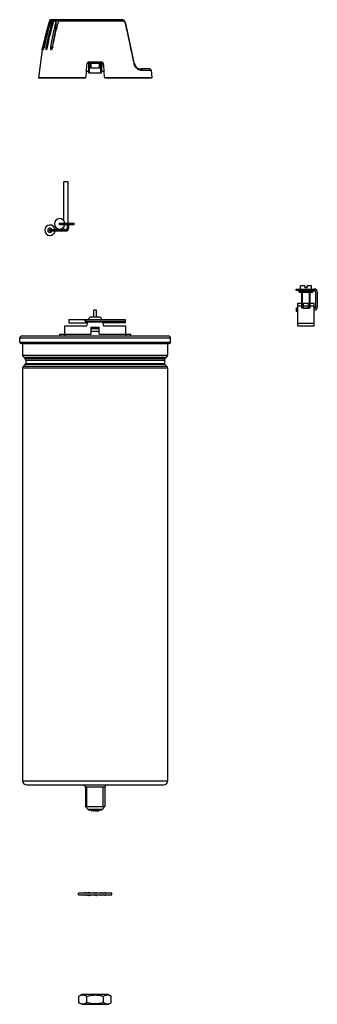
# Model space of a CAD drawing. Header units: millimetres. Extents: x 172 to 356, y 59 to 669.
import ezdxf

# ---------------------------------------------------------------- set-up
doc = ezdxf.new("R2010")
doc.units = ezdxf.units.MM
doc.header["$LTSCALE"] = 47.330979
doc.layers.get('0').update_dxf_attribs({"linetype": 'CONTINUOUS'})

msp = doc.modelspace()

# ---------------------------------------------------------------- linework, layer by layer
at = {"color": 7}
for p, q in [((190.13, 668.02), (190.13, 668.13)), ((190.37, 666.16), (190.4, 668.02)), ((234.41, 668.78), (191.06, 668.78)), ((191.71, 664.19), (191.75, 668.02)), ((194.07, 662.55), (194.13, 668.02)), ((218.34, 668.08), (234.97, 668.08)), ((242.63, 641.54), (237.34, 666.4)), ((194.22, 662.52), (194.23, 662.56)), ((194.22, 662.52), (194.23, 662.56)), ((185.56, 650.28), (183.34, 632.78)), ((186.19, 650.28), (186.19, 650.28)), ((186.2, 651.47), (186.68, 651.47)), ((187.83, 651.47), (188.75, 651.47)), ((188.05, 650.28), (188.06, 650.28)), ((190.62, 651.47), (191.9, 651.47)), ((191.09, 650.28), (191.08, 650.28)), ((212.99, 640.68), (212.6, 633.2)), ((214.25, 642.38), (214.31, 636.88)), ((214.85, 635.88), (214.79, 642.53)), ((214.99, 642.58), (221.69, 642.58)), ((215.66, 638.78), (215.66, 641.88)), ((215.66, 641.88), (221.02, 641.88)), ((215.69, 641.88), (215.69, 638.78)), ((220.99, 638.78), (220.99, 641.88)), ((221.02, 641.88), (221.02, 638.78)), ((221.83, 635.88), (221.89, 642.53)), ((222.43, 642.39), (222.37, 636.88)), ((224.08, 633.2), (223.69, 640.68)), ((212.79, 636.88), (214.31, 636.88)), ((214.34, 635.88), (214.31, 636.88)), ((214.34, 635.88), (222.34, 635.88)), ((221.02, 638.78), (215.66, 638.78)), ((222.34, 635.88), (222.37, 636.88)), ((222.37, 636.88), (223.89, 636.88)), ((251.96, 638.38), (246.54, 638.38)), ((247.38, 637.47), (252.95, 637.47)), ((252.95, 637.47), (253.34, 632.78)), ((183.34, 632.78), (183.34, 632.73)), ((212.32, 632.78), (183.34, 632.78)), ((183.34, 632.73), (212.1, 632.73)), ((253.34, 632.78), (224.36, 632.78)), ((224.58, 632.73), (253.34, 632.73)), ((253.34, 632.78), (253.34, 632.73)), ((199.04, 544.11), (199.04, 568.39)), ((201.64, 568.39), (199.04, 568.39)), ((201.64, 542.79), (201.64, 568.39)), ((196.34, 542.79), (205.34, 542.79)), ((197.34, 542.79), (197.34, 541.99)), ((200.34, 541.99), (200.34, 542.79)), ((203.34, 542.79), (203.34, 541.99)), ((205.34, 541.99), (205.34, 542.79)), ((190.34, 538.79), (200.34, 538.79)), ((190.34, 537.99), (200.34, 537.99)), ((196.34, 541.99), (205.34, 541.99)), ((199.04, 538.79), (199.04, 540.66)), ((199.34, 538.79), (199.34, 537.99)), ((200.34, 537.99), (200.34, 538.79)), ((200.94, 541.39), (200.94, 539.39)), ((201.74, 541.39), (200.94, 541.39)), ((200.94, 539.39), (201.74, 539.39)), ((201.31, 538.39), (201.64, 538.39)), ((201.64, 538.39), (201.64, 538.94)), ((201.74, 541.39), (201.74, 539.39)), ((342.9, 501.01), (342.9, 502.01)), ((342.9, 502.01), (353.9, 502.01)), ((353.9, 501.01), (342.9, 501.01)), ((344.8, 500.91), (353, 500.91)), ((344.8, 500.11), (353, 500.11)), ((345.42, 502.01), (345.42, 504.01)), ((348.08, 504.01), (345.42, 504.01)), ((345.42, 500.91), (345.42, 501.01)), ((346.4, 493.26), (346.4, 500.11)), ((346.8, 490.26), (346.8, 500.11)), ((348.08, 504.01), (348.15, 502.71)), ((349.64, 502.71), (348.15, 502.71)), ((349.64, 502.71), (349.71, 504.01)), ((352.37, 504.01), (349.71, 504.01)), ((351, 490.26), (351, 500.11)), ((351.4, 493.26), (351.4, 500.11)), ((352.37, 502.01), (352.37, 504.01)), ((352.37, 500.91), (352.37, 501.01)), ((353.9, 502.01), (353.9, 501.01)), ((354.4, 501.94), (354.4, 500.87)), ((354.9, 491.01), (354.9, 500.01)), ((355.9, 500.01), (355.9, 491.01)), ((217.54, 484.66), (217.54, 488.99)), ((219.14, 488.99), (217.54, 488.99)), ((219.14, 484.66), (219.14, 488.99)), ((342.9, 490.26), (342.9, 488.01)), ((342.9, 490.26), (343.9, 490.26)), ((343.9, 490.24), (342.9, 490.24)), ((342.9, 489.78), (343.9, 489.78)), ((342.9, 489.76), (343.9, 489.76)), ((343.9, 489.68), (342.9, 489.68)), ((343.9, 489.37), (342.9, 489.37)), ((343.9, 488.45), (342.9, 488.45)), ((343.9, 488.01), (342.9, 488.01)), ((343.9, 479.06), (343.9, 493.26)), ((343.9, 493.26), (353.9, 493.26)), ((347.3, 491.36), (343.9, 491.36)), ((346.4, 490.06), (346.4, 493.26)), ((347.3, 490.06), (346.4, 490.06)), ((346.8, 490.26), (351, 490.26)), ((347.3, 490.06), (347.3, 493.26)), ((347.3, 491.66), (350.5, 491.66)), ((347.3, 490.06), (350.5, 490.06)), ((347.4, 490.06), (347.4, 491.66)), ((350.4, 490.06), (350.4, 491.66)), ((350.5, 490.06), (350.5, 493.26)), ((353.9, 491.36), (350.5, 491.36)), ((351.4, 490.06), (350.5, 490.06)), ((351.4, 490.06), (351.4, 493.26)), ((353.9, 479.06), (353.9, 493.26)), ((202.09, 483.16), (202.09, 481.16)), ((202.09, 483.16), (237.09, 483.16)), ((212.09, 482.16), (212.09, 483.16)), ((212.09, 482.16), (237.09, 482.16)), ((212.59, 483.16), (212.59, 482.16)), ((220.81, 484.66), (215.86, 484.66)), ((237.09, 481.16), (237.09, 483.16)), ((199.34, 479.06), (199.34, 473.01)), ((213.09, 479.06), (199.34, 479.06)), ((202.09, 481.16), (213.61, 481.16)), ((213.09, 479.06), (213.71, 481.56)), ((222.97, 481.56), (213.71, 481.56)), ((215.84, 473.96), (215.84, 478.46)), ((215.84, 478.46), (220.84, 478.46)), ((215.84, 477.46), (220.84, 477.46)), ((215.84, 475.96), (220.84, 475.96)), ((220.84, 473.96), (220.84, 478.46)), ((222.97, 481.56), (223.59, 479.06)), ((237.09, 481.16), (223.07, 481.16)), ((237.34, 479.06), (223.59, 479.06)), ((237.34, 473.01), (237.34, 479.06)), ((343.9, 480.96), (353.9, 480.96)), ((353.9, 479.06), (343.9, 479.06)), ((171.62, 469.08), (171.62, 471.49)), ((265.06, 471.49), (171.62, 471.49)), ((173.14, 473.01), (263.54, 473.01)), ((196.34, 473.96), (196.34, 473.01)), ((196.34, 473.96), (215.84, 473.96)), ((220.84, 473.96), (240.34, 473.96)), ((240.34, 473.01), (240.34, 473.96)), ((265.06, 469.08), (265.06, 471.49)), ((171.62, 469.08), (265.06, 469.08)), ((172.49, 468.21), (264.18, 468.21)), ((173.44, 468.21), (173.44, 461.06)), ((263.24, 468.21), (263.24, 461.06)), ((173.44, 461.06), (263.24, 461.06)), ((175, 458.97), (174.12, 459.81)), ((174.12, 459.81), (262.56, 459.81)), ((175.38, 457.81), (175, 458.97)), ((175, 458.97), (261.68, 458.97)), ((175.38, 457.81), (175.38, 455.85)), ((261.3, 457.81), (175.38, 457.81)), ((261.3, 457.81), (261.68, 458.97)), ((261.3, 457.81), (261.3, 455.85)), ((261.68, 458.97), (262.56, 459.81)), ((173.44, 452.95), (173.44, 197.46)), ((263.24, 452.95), (173.44, 452.95)), ((174.12, 454.21), (175.31, 455.57)), ((174.12, 454.21), (262.56, 454.21)), ((175.31, 455.57), (175.38, 455.85)), ((175.31, 455.57), (261.36, 455.57)), ((175.38, 455.85), (261.3, 455.85)), ((261.36, 455.57), (261.3, 455.85)), ((262.56, 454.21), (261.36, 455.57)), ((263.24, 452.95), (263.24, 197.46)), ((173.44, 197.46), (263.24, 197.46)), ((175.94, 194.96), (260.74, 194.96)), ((224.34, 193.46), (212.34, 193.46)), ((212.34, 193.46), (212.34, 181.51)), ((213.29, 181.51), (213.29, 193.46)), ((223.39, 181.51), (223.39, 193.46)), ((224.34, 193.46), (224.34, 181.51)), ((212.34, 181.51), (224.34, 181.51)), ((214.09, 179.76), (212.34, 181.51)), ((222.59, 179.76), (214.09, 179.76)), ((214.09, 179.76), (214.09, 179.46)), ((214.09, 179.46), (222.59, 179.46)), ((216.09, 178.96), (216.09, 179.46)), ((216.09, 178.96), (216.59, 178.96)), ((216.59, 179.46), (216.59, 178.96)), ((217.09, 178.96), (217.09, 179.46)), ((217.09, 178.96), (217.59, 178.96)), ((217.59, 179.46), (217.59, 178.96)), ((218.09, 178.96), (218.09, 179.46)), ((218.09, 178.96), (220.59, 178.96)), ((218.59, 179.46), (218.59, 178.96)), ((220.34, 178.96), (220.34, 179.46)), ((220.59, 179.46), (220.59, 178.96)), ((222.59, 179.76), (224.34, 181.51)), ((222.59, 179.76), (222.59, 179.46)), ((212.17, 128.42), (211.09, 127.92)), ((212.44, 127.92), (212.17, 128.42)), ((212.44, 127.92), (212.17, 128.42)), ((212.62, 128.42), (212.29, 128.19)), ((212.4, 128), (212.62, 128.42)), ((212.4, 128), (212.62, 128.42)), ((212.62, 128.42), (212.71, 127.92)), ((214.07, 128.42), (213.06, 127.92)), ((214.77, 127.92), (214.07, 128.42)), ((214.77, 127.92), (214.07, 128.42)), ((214.85, 128.12), (214.64, 128.01)), ((215.26, 128.42), (214.67, 128)), ((214.85, 128.12), (214.67, 128)), ((215.49, 127.92), (215.26, 128.42)), ((217.61, 128.42), (217.05, 127.92)), ((218.47, 127.92), (217.61, 128.42)), ((218.34, 128), (219.07, 128.42)), ((218.34, 128), (219.07, 128.42)), ((219.07, 128.42), (219.63, 127.92)), ((219.07, 128.42), (219.36, 127.92)), ((221.19, 127.92), (221.42, 128.42)), ((221.42, 128.42), (221.83, 128.12)), ((221.53, 127.92), (221.42, 128.42)), ((222.03, 128.01), (222.61, 128.42)), ((222.03, 128.01), (222.61, 128.42)), ((222.61, 128.42), (223.62, 127.92)), ((222.61, 128.42), (222.84, 127.92)), ((224.06, 128.42), (223.97, 127.92)), ((224.06, 128.42), (224.79, 127.92)), ((224.39, 128.19), (224.51, 128.42)), ((224.51, 128.42), (225.59, 127.92)), ((224.51, 128.42), (224.56, 128.11)), ((228.59, 127.92), (208.09, 127.92)), ((208.09, 126.92), (208.09, 127.92)), ((208.09, 126.92), (228.59, 126.92)), ((212.17, 126.42), (211.09, 126.92)), ((212.62, 126.42), (211.89, 126.92)), ((212.17, 126.42), (212.11, 126.73)), ((212.29, 126.65), (212.17, 126.42)), ((212.29, 126.65), (212.17, 126.42)), ((212.62, 126.42), (212.71, 126.92)), ((213.06, 126.92), (214.07, 126.42)), ((213.84, 126.92), (214.07, 126.42)), ((214.07, 126.42), (214.64, 126.83)), ((214.07, 126.42), (214.64, 126.83)), ((214.85, 126.71), (215.26, 126.42)), ((215.26, 126.42), (215.15, 126.92)), ((215.26, 126.42), (215.49, 126.92)), ((217.61, 126.42), (217.05, 126.92)), ((217.61, 126.42), (217.32, 126.92)), ((218.34, 126.84), (217.61, 126.42)), ((218.34, 126.84), (217.61, 126.42)), ((218.21, 126.92), (219.07, 126.42)), ((219.07, 126.42), (219.63, 126.92)), ((221.42, 126.42), (221.19, 126.92)), ((222.01, 126.84), (221.42, 126.42)), ((222.01, 126.84), (221.83, 126.71)), ((221.83, 126.71), (222.03, 126.83)), ((222.61, 126.42), (221.9, 126.92)), ((222.61, 126.42), (221.9, 126.92)), ((223.62, 126.92), (222.61, 126.42)), ((224.06, 126.42), (223.97, 126.92)), ((224.28, 126.84), (224.06, 126.42)), ((224.28, 126.84), (224.06, 126.42)), ((224.06, 126.42), (224.39, 126.64)), ((224.24, 126.92), (224.51, 126.42)), ((224.24, 126.92), (224.51, 126.42)), ((224.51, 126.42), (225.59, 126.92)), ((228.59, 126.92), (228.59, 127.92)), ((210.04, 65.1), (208.32, 64.11)), ((208.32, 60.09), (208.32, 64.11)), ((226.64, 65.1), (210.04, 65.1)), ((213.22, 60.29), (213.22, 63.91)), ((223.46, 60.29), (223.46, 63.91)), ((226.64, 65.1), (228.35, 64.11)), ((228.35, 60.09), (228.35, 64.11)), ((210.04, 59.1), (208.32, 60.09)), ((210.04, 59.1), (226.64, 59.1)), ((226.64, 59.1), (228.35, 60.09))]:
    msp.add_line(p, q, dxfattribs=at)
for points in [[(222.52, 127.92), (222.28, 127.94), (222.03, 128.01), (221.83, 128.12)], [(225.21, 127.93), (224.87, 127.97), (224.4, 128.19)], [(211.47, 126.91), (211.81, 126.87), (212.28, 126.65)], [(214.16, 126.92), (214.4, 126.9), (214.64, 126.83), (214.85, 126.71)]]:
    msp.add_lwpolyline(points, dxfattribs=at)
for centre, radius, start, end in [((328.19, 623.23), 145.14, 162.02577, 168.78348), ((331.57, 623.04), 147.66, 162.26334, 168.90043), ((191.06, 667.78), 1, 90, 159.57524), ((358.2, 623.39), 168.58, 164.64598, 166.56203), ((234.41, 665.78), 3, 12, 90), ((194.85, 660.05), 2.62, 103.55352, 107.2451), ((194.14, 651.1), 2.27, 170.78176, 175.93881), ((214.99, 640.58), 2, 90, 177), ((221.69, 640.58), 2, 3, 90), ((246.57, 642.35), 4.32, 191.82644, 192.1334), ((246.54, 642.38), 4, 192, 269.998), ((251.96, 637.38), 1, 5.61967, 90), ((212.1, 633.23), 0.5, 270, 357), ((224.58, 633.23), 0.5, 183, 270), ((196.34, 542.39), 3.25, 7.19706, 352.80294), ((196.34, 542.39), 0.4, 90, 270), ((201.34, 542.39), 0.4, 270, 90), ((190.34, 538.39), 3.25, 6.8141, 353.1859), ((190.34, 538.39), 1.3, 18.24148, 341.74848), ((190.34, 538.39), 0.4, 90, 270), ((200.34, 539.39), 1.4, 270, 360), ((200.34, 539.39), 0.6, 270, 360), ((202.34, 541.39), 1.4, 152.75013, 180), ((202.34, 541.39), 0.6, 90, 180), ((344.8, 500.51), 0.4, 90, 270), ((353, 500.51), 0.4, 270, 90), ((353.9, 500.01), 2, 0, 90), ((353.9, 500.01), 1, 0, 90), ((353.9, 491.01), 2, 270, 360), ((353.9, 491.01), 1, 270, 360), ((213.09, 482.16), 1, 180, 270), ((215.86, 483.16), 1.5, 90, 180), ((220.81, 483.16), 1.5, 0, 90), ((173.14, 471.49), 1.52, 90, 180), ((263.54, 471.49), 1.52, 0, 90), ((172.49, 469.08), 0.875, 180, 270), ((264.18, 469.08), 0.875, 270, 360), ((174.94, 461.06), 1.5, 180, 236.95005), ((261.74, 461.06), 1.5, 303.04995, 360), ((174.94, 452.95), 1.5, 123.04995, 180), ((261.74, 452.95), 1.5, 0, 56.95005), ((175.94, 197.46), 2.5, 180, 270), ((260.74, 197.46), 2.5, 270, 360), ((210.84, 193.46), 1.5, 0, 89.999), ((225.84, 193.46), 1.5, 90.001, 180)]:
    msp.add_arc(centre, radius, start, end, dxfattribs=at)
for points, knots in [([(190.4, 668.02), (189.97, 666.67), (188.33, 661.21), (187.01, 655.66), (186.2, 651.47)], [0, 0, 0, 0, 0.249929, 1, 1, 1, 1]), ([(191.76, 668.02), (191.35, 666.66), (189.82, 661.2), (188.58, 655.66), (187.83, 651.47)], [0, 0, 0, 0, 0.249603, 1, 1, 1, 1]), ([(188.75, 651.47), (189.01, 652.86), (190.13, 658.44), (191.56, 663.95), (192.79, 668.02)], [0, 0, 0, 0, 0.250399, 1, 1, 1, 1]), ([(190.13, 668.02), (190.16, 668.04), (190.26, 668.06), (190.35, 668.04), (190.4, 668.02)], [0, 0, 0, 0, 0.405627, 1, 1, 1, 1]), ([(190.93, 668.02), (190.91, 668.04), (190.87, 668.08), (190.78, 668.11), (190.67, 668.13), (190.55, 668.11), (190.46, 668.08), (190.42, 668.04), (190.4, 668.02)], [0, 0, 0, 0, 0.143696, 0.267348, 0.497463, 0.728672, 0.853886, 1, 1, 1, 1]), ([(194.13, 668.02), (193.77, 666.66), (192.39, 661.19), (191.29, 655.65), (190.62, 651.47)], [0, 0, 0, 0, 0.249117, 1, 1, 1, 1]), ([(190.93, 668.02), (190.99, 668.03), (191.27, 668.06), (191.54, 668.05), (191.75, 668.02)], [0, 0, 0, 0, 0.226887, 1, 1, 1, 1]), ([(192.79, 668.02), (192.64, 668.11), (192.27, 668.14), (191.91, 668.1), (191.75, 668.02)], [0, 0, 0, 0, 0.498492, 1, 1, 1, 1]), ([(192.79, 668.02), (192.9, 668.03), (193.34, 668.06), (193.79, 668.05), (194.13, 668.02)], [0, 0, 0, 0, 0.236666, 1, 1, 1, 1]), ([(195.63, 668.02), (195.51, 668.07), (195.26, 668.11), (194.88, 668.13), (194.5, 668.11), (194.25, 668.07), (194.13, 668.02)], [0, 0, 0, 0, 0.251049, 0.499061, 0.747428, 1, 1, 1, 1]), ([(195.63, 668.02), (196.34, 668.04), (197.84, 668.06), (200.22, 668.05), (202.85, 668.06), (206.74, 668.07), (211.93, 668.07), (216.16, 668.08), (218.34, 668.08)], [0, 0, 0, 0, 0.093239, 0.198535, 0.314727, 0.44026, 0.712355, 1, 1, 1, 1]), ([(234.97, 668.08), (234.95, 668.18), (234.9, 668.36), (234.78, 668.58), (234.61, 668.74), (234.47, 668.78), (234.41, 668.78)], [0, 0, 0, 0, 0.297942, 0.574542, 0.807479, 1, 1, 1, 1]), ([(234.97, 668.08), (235.19, 668.08), (235.63, 668.02), (236.25, 667.7), (236.75, 667.18), (236.94, 666.73), (236.99, 666.49)], [0, 0, 0, 0, 0.233293, 0.478517, 0.737224, 1, 1, 1, 1]), ([(237.34, 666.4), (237.34, 666.42), (237.31, 666.45), (237.23, 666.47), (237.12, 666.49), (237.03, 666.49), (236.99, 666.49)], [0, 0, 0, 0, 0.134861, 0.344447, 0.639448, 1, 1, 1, 1]), ([(236.99, 666.49), (237.43, 664.43), (238.31, 660.28), (239.64, 654.04), (240.99, 647.76), (241.89, 643.56), (242.35, 641.46)], [0, 0, 0, 0, 0.247291, 0.496991, 0.748242, 1, 1, 1, 1]), ([(191.9, 651.47), (192.05, 652.4), (192.68, 656.11), (193.44, 659.8), (194.07, 662.55)], [0, 0, 0, 0, 0.250566, 1, 1, 1, 1]), ([(191.97, 651.47), (192.13, 652.39), (192.79, 656.1), (193.57, 659.78), (194.22, 662.52)], [0, 0, 0, 0, 0.250492, 1, 1, 1, 1]), ([(185.56, 650.28), (185.56, 650.28), (185.56, 650.28), (185.56, 650.28), (185.57, 650.29), (185.57, 650.31), (185.57, 650.33), (185.58, 650.37), (185.6, 650.42), (185.61, 650.48), (185.62, 650.55), (185.65, 650.66), (185.68, 650.82), (185.72, 651.02), (185.77, 651.24), (185.8, 651.39), (185.82, 651.47)], [0, 0, 0, 0, 0.001244, 0.004952, 0.011103, 0.019674, 0.04398, 0.077654, 0.120271, 0.171332, 0.230327, 0.296618, 0.448243, 0.620354, 0.806736, 1, 1, 1, 1]), ([(186.2, 651.47), (186.17, 651.32), (186.14, 651.1), (186.11, 650.82), (186.1, 650.64), (186.1, 650.49), (186.11, 650.37), (186.15, 650.28), (186.19, 650.28)], [0, 0, 0, 0, 0.375221, 0.543804, 0.691608, 0.813512, 0.905524, 1, 1, 1, 1]), ([(186.19, 650.28), (186.21, 650.28), (186.26, 650.31), (186.35, 650.42), (186.46, 650.66), (186.58, 651.03), (186.65, 651.31), (186.68, 651.47)], [0, 0, 0, 0, 0.042865, 0.112162, 0.33469, 0.645011, 1, 1, 1, 1]), ([(187.83, 651.47), (187.8, 651.32), (187.77, 651.1), (187.78, 650.82), (187.8, 650.64), (187.83, 650.49), (187.89, 650.37), (187.96, 650.29), (188.02, 650.28), (188.05, 650.28)], [0, 0, 0, 0, 0.348029, 0.50464, 0.643379, 0.761019, 0.856364, 0.932586, 1, 1, 1, 1]), ([(188.06, 650.28), (188.13, 650.28), (188.25, 650.35), (188.37, 650.48), (188.51, 650.7), (188.65, 651.02), (188.73, 651.31), (188.75, 651.47)], [0, 0, 0, 0, 0.150491, 0.255564, 0.380077, 0.674242, 1, 1, 1, 1]), ([(190.62, 651.47), (190.6, 651.32), (190.58, 651.03), (190.64, 650.7), (190.74, 650.48), (190.83, 650.37), (190.95, 650.29), (191.04, 650.28), (191.08, 650.28)], [0, 0, 0, 0, 0.319656, 0.596399, 0.713423, 0.816381, 0.909492, 1, 1, 1, 1]), ([(191.09, 650.28), (191.31, 650.28), (191.56, 650.51), (191.75, 650.81), (191.88, 651.09), (191.94, 651.31), (191.97, 651.47)], [0, 0, 0, 0, 0.413558, 0.551135, 0.697124, 1, 1, 1, 1]), ([(242.63, 641.54), (242.63, 641.54), (242.62, 641.54), (242.61, 641.53), (242.58, 641.53), (242.54, 641.51), (242.46, 641.49), (242.39, 641.47), (242.35, 641.46)], [0, 0, 0, 0, 0.019051, 0.068256, 0.14917, 0.262108, 0.580055, 1, 1, 1, 1]), ([(242.35, 641.44), (242.5, 640.73), (243.1, 639.47), (244.32, 638.38), (245.33, 637.87), (246.04, 637.63), (246.72, 637.5), (247.16, 637.48), (247.38, 637.47)], [0, 0, 0, 0, 0.31522, 0.582924, 0.69975, 0.807221, 0.906811, 1, 1, 1, 1]), ([(246.54, 638.38), (246.64, 638.38), (246.85, 638.33), (247.13, 638.13), (247.31, 637.82), (247.37, 637.59), (247.38, 637.47)], [0, 0, 0, 0, 0.222487, 0.472484, 0.739407, 1, 1, 1, 1]), ([(191.99, 538.79), (191.99, 538.79), (191.97, 538.78), (191.96, 538.76), (191.95, 538.72), (191.94, 538.65), (191.93, 538.53), (191.92, 538.44), (191.92, 538.39)], [0, 0, 0, 0, 0.037521, 0.100661, 0.194235, 0.31669, 0.631169, 1, 1, 1, 1]), ([(191.92, 538.39), (191.92, 538.34), (191.93, 538.24), (191.94, 538.13), (191.95, 538.06), (191.96, 538.02), (191.97, 538), (191.99, 537.99), (191.99, 537.99)], [0, 0, 0, 0, 0.368831, 0.68331, 0.805765, 0.899339, 0.962479, 1, 1, 1, 1]), ([(198.92, 538.39), (198.92, 538.44), (198.93, 538.53), (198.94, 538.65), (198.95, 538.72), (198.96, 538.76), (198.97, 538.78), (198.99, 538.79), (198.99, 538.79)], [0, 0, 0, 0, 0.368831, 0.68331, 0.805765, 0.899339, 0.962479, 1, 1, 1, 1]), ([(198.99, 537.99), (198.99, 537.99), (198.97, 538), (198.96, 538.02), (198.95, 538.06), (198.94, 538.13), (198.93, 538.24), (198.92, 538.34), (198.92, 538.39)], [0, 0, 0, 0, 0.037521, 0.100661, 0.194235, 0.31669, 0.631169, 1, 1, 1, 1]), ([(213.09, 481.16), (213.06, 481.16), (212.99, 481.17), (212.9, 481.22), (212.82, 481.31), (212.71, 481.48), (212.61, 481.77), (212.59, 482.02), (212.59, 482.16)], [0, 0, 0, 0, 0.076986, 0.161482, 0.259813, 0.375384, 0.66059, 1, 1, 1, 1]), ([(213.22, 63.91), (213.02, 64.04), (212.63, 64.27), (212.02, 64.55), (211.41, 64.74), (210.78, 64.83), (210.15, 64.8), (209.53, 64.66), (208.91, 64.43), (208.52, 64.22), (208.32, 64.11)], [0, 0, 0, 0, 0.132825, 0.260731, 0.384002, 0.504024, 0.623273, 0.744531, 0.869825, 1, 1, 1, 1]), ([(223.46, 63.91), (222.63, 64.15), (221.36, 64.45), (219.64, 64.66), (218.34, 64.72), (217.04, 64.66), (215.32, 64.45), (214.05, 64.15), (213.22, 63.91)], [0, 0, 0, 0, 0.249949, 0.374976, 0.500001, 0.625026, 0.750052, 1, 1, 1, 1]), ([(228.35, 64.11), (228.16, 64.22), (227.76, 64.43), (227.15, 64.66), (226.53, 64.8), (225.9, 64.83), (225.27, 64.74), (224.65, 64.55), (224.05, 64.27), (223.66, 64.04), (223.46, 63.91)], [0, 0, 0, 0, 0.130176, 0.255472, 0.37673, 0.495979, 0.616, 0.739271, 0.867176, 1, 1, 1, 1]), ([(208.32, 60.09), (208.52, 59.98), (208.91, 59.77), (209.53, 59.54), (210.15, 59.4), (210.78, 59.37), (211.41, 59.46), (212.02, 59.65), (212.63, 59.93), (213.02, 60.16), (213.22, 60.29)], [0, 0, 0, 0, 0.130176, 0.255472, 0.37673, 0.495979, 0.616, 0.739271, 0.867176, 1, 1, 1, 1]), ([(213.22, 60.29), (214.05, 60.05), (215.32, 59.75), (217.04, 59.54), (218.34, 59.49), (219.64, 59.54), (221.36, 59.75), (222.63, 60.05), (223.46, 60.29)], [0, 0, 0, 0, 0.249949, 0.374976, 0.500001, 0.625026, 0.750052, 1, 1, 1, 1]), ([(223.46, 60.29), (223.66, 60.16), (224.05, 59.93), (224.65, 59.65), (225.27, 59.46), (225.9, 59.37), (226.53, 59.4), (227.15, 59.54), (227.76, 59.77), (228.16, 59.98), (228.35, 60.09)], [0, 0, 0, 0, 0.132825, 0.260731, 0.384002, 0.504024, 0.623273, 0.744531, 0.869825, 1, 1, 1, 1])]:
    msp.add_open_spline(points, degree=3, knots=knots, dxfattribs=at)

doc.saveas('drawing.dxf')
